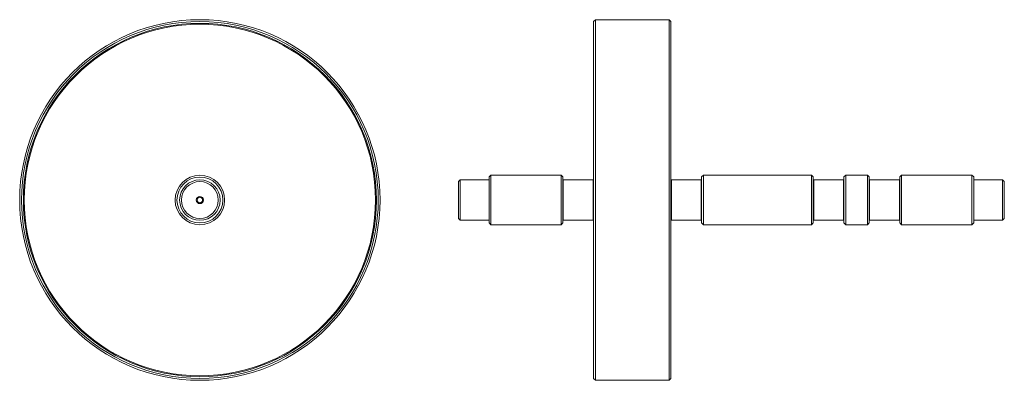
# Model space of a CAD drawing. Header units: millimetres. Extents: x 684 to 1821, y 328 to 745.
import ezdxf

# ---------------------------------------------------------------- set-up
doc = ezdxf.new("R2010")
doc.units = ezdxf.units.MM
doc.header["$MEASUREMENT"] = 0
doc.layers.add('Visible (ANSI)', color=7, linetype='Continuous', lineweight=0)

msp = doc.modelspace()

# ---------------------------------------------------------------- linework, layer by layer
at = {"layer": 'Visible (ANSI)', "color": 18, "lineweight": 9, "true_color": 0x000000}
for p, q in [((1346.7, 742.7), (1348.8, 744.8)), ((1346.7, 330.5), (1346.7, 742.7)), ((1348.8, 744.8), (1348.8, 328.4)), ((1434.2, 744.8), (1348.8, 744.8)), ((1434.2, 328.4), (1434.2, 744.8)), ((1436.2, 742.7), (1434.2, 744.8)), ((1436.2, 742.7), (1436.2, 330.5)), ((1190.6, 558), (1192.6, 560)), ((1190.6, 515.3), (1190.6, 558)), ((1192.6, 560), (1192.6, 513.2)), ((1226, 560), (1192.6, 560)), ((1226, 563.2), (1228, 565.2)), ((1226, 510.1), (1226, 563.2)), ((1228, 565.2), (1228, 508)), ((1309.2, 565.2), (1228, 565.2)), ((1309.2, 508), (1309.2, 565.2)), ((1311.3, 563.2), (1309.2, 565.2)), ((1311.3, 563.2), (1311.3, 510.1)), ((1311.3, 559.5), (1311.8, 560)), ((1311.8, 560), (1311.8, 513.2)), ((1346.2, 560), (1311.8, 560)), ((1346.2, 513.2), (1346.2, 560)), ((1346.7, 559.5), (1346.2, 560)), ((1436.2, 559.5), (1436.8, 560)), ((1436.8, 560), (1436.8, 513.2)), ((1471.1, 560), (1436.8, 560)), ((1471.1, 513.2), (1471.1, 560)), ((1471.6, 559.5), (1471.1, 560)), ((1471.6, 563.2), (1473.7, 565.2)), ((1471.6, 510.1), (1471.6, 563.2)), ((1473.7, 565.2), (1473.7, 508)), ((1598.6, 565.2), (1473.7, 565.2)), ((1598.6, 508), (1598.6, 565.2)), ((1600.7, 563.2), (1598.6, 565.2)), ((1600.7, 563.2), (1600.7, 510.1)), ((1600.7, 559.5), (1601.2, 560)), ((1601.2, 560), (1601.2, 513.2)), ((1635.6, 560), (1601.2, 560)), ((1635.6, 513.2), (1635.6, 560)), ((1636.1, 559.5), (1635.6, 560)), ((1636.1, 563.2), (1638.2, 565.2)), ((1636.1, 510.1), (1636.1, 563.2)), ((1638.2, 565.2), (1638.2, 508)), ((1663.2, 565.2), (1638.2, 565.2)), ((1663.2, 508), (1663.2, 565.2)), ((1665.3, 563.2), (1663.2, 565.2)), ((1665.3, 563.2), (1665.3, 510.1)), ((1665.3, 559.5), (1665.8, 560)), ((1665.8, 560), (1665.8, 513.2)), ((1700.1, 560), (1665.8, 560)), ((1700.1, 513.2), (1700.1, 560)), ((1700.7, 559.5), (1700.1, 560)), ((1700.7, 563.2), (1702.7, 565.2)), ((1700.7, 510.1), (1700.7, 563.2)), ((1702.7, 565.2), (1702.7, 508)), ((1783.9, 565.2), (1702.7, 565.2)), ((1783.9, 508), (1783.9, 565.2)), ((1786, 563.2), (1783.9, 565.2)), ((1786, 563.2), (1786, 510.1)), ((1786, 560), (1819.3, 560)), ((1819.3, 513.2), (1819.3, 560)), ((1821.4, 558), (1819.3, 560)), ((1821.4, 558), (1821.4, 515.3)), ((1190.6, 515.3), (1192.6, 513.2)), ((1208, 513.2), (1192.6, 513.2)), ((1226, 513.2), (1214.8, 513.2)), ((1311.3, 513.7), (1311.8, 513.2)), ((1346.2, 513.2), (1311.8, 513.2)), ((1346.7, 513.7), (1346.2, 513.2)), ((1436.2, 513.7), (1436.8, 513.2)), ((1471.1, 513.2), (1436.8, 513.2)), ((1471.6, 513.7), (1471.1, 513.2)), ((1600.7, 513.7), (1601.2, 513.2)), ((1635.6, 513.2), (1601.2, 513.2)), ((1636.1, 513.7), (1635.6, 513.2)), ((1665.3, 513.7), (1665.8, 513.2)), ((1700.1, 513.2), (1665.8, 513.2)), ((1700.7, 513.7), (1700.1, 513.2)), ((1786, 513.2), (1819.3, 513.2)), ((1821.4, 515.3), (1819.3, 513.2)), ((1226, 510.1), (1228, 508)), ((1309.2, 508), (1228, 508)), ((1311.3, 510.1), (1309.2, 508)), ((1471.6, 510.1), (1473.7, 508)), ((1598.6, 508), (1473.7, 508)), ((1600.7, 510.1), (1598.6, 508)), ((1636.1, 510.1), (1638.2, 508)), ((1663.2, 508), (1638.2, 508)), ((1665.3, 510.1), (1663.2, 508)), ((1700.7, 510.1), (1702.7, 508)), ((1783.9, 508), (1702.7, 508)), ((1786, 510.1), (1783.9, 508)), ((1346.7, 330.5), (1348.8, 328.4)), ((1436.2, 330.5), (1434.2, 328.4)), ((1434.2, 328.4), (1348.8, 328.4))]:
    msp.add_line(p, q, dxfattribs=at)
for radius in [208.2, 206.1, 204, 203, 28.6, 26.5, 23.4, 21.3, 4.16, 3.12]:
    msp.add_circle((891.8, 536.6), radius, dxfattribs=at)
for points, knots in [([(1211.4, 513.4), (1211, 513.4), (1210.5, 513.4), (1210.1, 513.4), (1209.7, 513.4), (1209.3, 513.4), (1209, 513.3), (1208.7, 513.3), (1208.4, 513.3), (1208.3, 513.2), (1208.1, 513.2), (1208, 513.2), (1208, 513.2)], [0, 0, 0, 0, 1, 1, 1, 2, 2, 2, 3, 3, 3, 4, 4, 4, 4]), ([(1208, 513.2), (1208, 513.2), (1208.1, 513.2), (1208.3, 513.2), (1208.4, 513.2), (1208.7, 513.3), (1209, 513.3), (1209.3, 513.3), (1209.7, 513.4), (1210.1, 513.4), (1210.5, 513.4), (1211, 513.4), (1211.4, 513.4), (1211.8, 513.4), (1212.3, 513.4), (1212.7, 513.4), (1213.1, 513.4), (1213.5, 513.3), (1213.8, 513.3), (1214.1, 513.3), (1214.3, 513.2), (1214.5, 513.2), (1214.7, 513.2), (1214.7, 513.2), (1214.8, 513.2)], [0, 0, 0, 0, 1, 1, 1, 2, 2, 2, 3, 3, 3, 4, 4, 4, 5, 5, 5, 6, 6, 6, 7, 7, 7, 8, 8, 8, 8])]:
    msp.add_open_spline(points, degree=3, knots=knots, dxfattribs=at)

doc.saveas('drawing.dxf')
